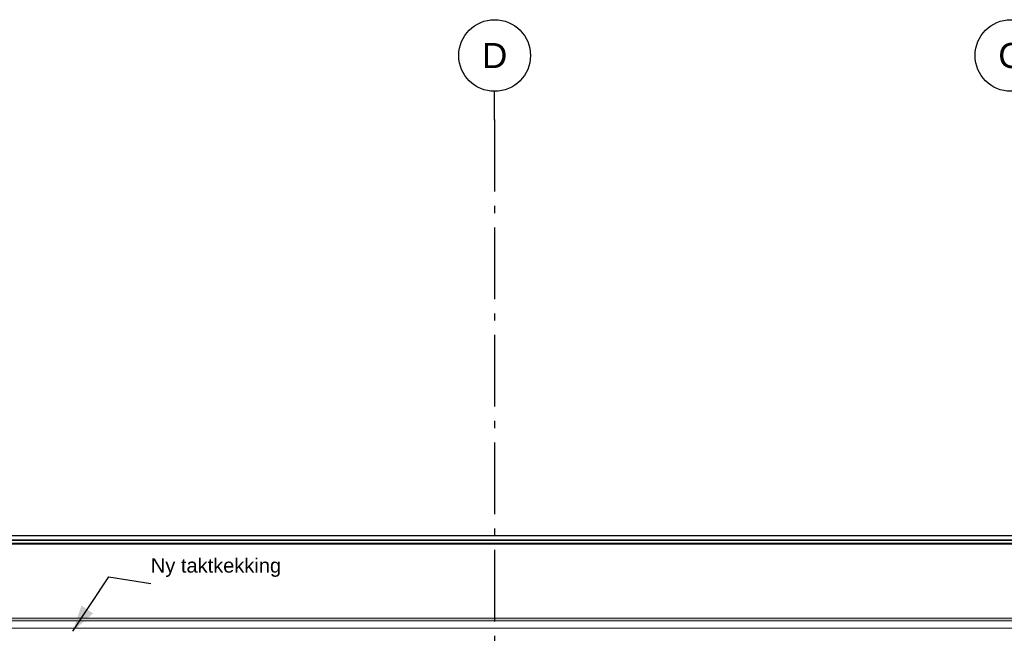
# Model space of a CAD drawing. Header units: millimetres. Extents: x -8544 to 51179, y -2070 to 39312.
# Tile 148 of 165: x 32105 to 38971, y 8768 to 13050. Entities that reach past the tile are written whole.
import ezdxf
from ezdxf.enums import TextEntityAlignment as Align

# ---------------------------------------------------------------- set-up
doc = ezdxf.new("R2010")
doc.units = ezdxf.units.MM
doc.header["$LTSCALE"] = 0.5
doc.header["$MEASUREMENT"] = 0
doc.linetypes.add('Akselinje', pattern=[1500, 1000, -200, 100, -200])
doc.linetypes.add('PLINE', pattern=[0])
for name, color, linetype in [('262- Taktekking (Skravur)(Nye konstruksjoner)', 7, 'Continuous'), ('265- Gesimser_ takrenner og nedløp(Nye konstruksjoner)', 7, 'Continuous'), ('82-- Modullinjer', 7, 'Continuous'), ('832- Tekst bygning(Nye konstruksjoner)', 7, 'Continuous')]:
    doc.layers.add(name, color=color, linetype=linetype)
doc.layers.add('262- Taktekking(Nye konstruksjoner)', color=7, linetype='Continuous', lineweight=0)
doc.styles.add('GENERATED_STYLE_1', font='arial.ttf')
doc.styles.add('GENERATED_STYLE_3', font='arial.ttf')
doc.dimstyles.new('GENERATED_STYLE__2', dxfattribs={"dimtxt": 0.18, "dimasz": 182.4, "dimexe": 0.18, "dimexo": 0.0625, "dimgap": 0, "dimtad": 0, "dimtih": 1, "dimtoh": 1, "dimdec": 4, "dimzin": 0, "dimdsep": 46, "dimcen": 0.09, "dimadec": 0, "dimazin": 0, "dimtfac": 1, "dimtdec": 4, "dimtmove": 0, "dimatfit": 3, "dimldrblk": 'ARROWHEAD_5', "dimfxl": 1, "dimtolj": 1, "dimtzin": 0, "dimarcsym": 0})

# ---------------------------------------------------------------- blocks, each defined once
blk = doc.blocks.new('Standard grid marker[5]', base_point=(35416.9, 12550))
at = {"layer": '82-- Modullinjer', "linetype": 'Akselinje'}
for q in [(35416.9, 12550), (35416.9, 1550)]:
    blk.add_line((35416.9, 12350), q, dxfattribs=at)
at = {"layer": '82-- Modullinjer', "linetype": 'PLINE'}
blk.add_circle((35416.9, 12800), 250, dxfattribs=at)
at = {"layer": '82-- Modullinjer', "linetype": 'Akselinje'}
blk.add_point((35416.9, 12350), dxfattribs=at)
blk.add_point((35416.9, 12350), dxfattribs=at)
at = {"layer": '82-- Modullinjer', "style": 'GENERATED_STYLE_1'}
for tag, p in [('AC_MarkerText_1_0', (35416.9, 12887.5)), ('AC_MarkerText_1_1', (35416.9, 1187.5))]:
    blk.add_attdef(tag, text='', height=175, rotation=360, dxfattribs=at).set_placement(p, align=Align.TOP_CENTER)
blk = doc.blocks.new('Standard grid marker[6]', base_point=(39016.9, 12550))
at = {"layer": '82-- Modullinjer', "linetype": 'PLINE'}
blk.add_circle((39016.9, 12800), 250, dxfattribs=at)
at = {"layer": '82-- Modullinjer', "style": 'GENERATED_STYLE_1'}
for tag, p in [('AC_MarkerText_1_0', (39016.9, 12887.5)), ('AC_MarkerText_1_1', (39016.9, 1187.5))]:
    blk.add_attdef(tag, text='', height=175, rotation=360, dxfattribs=at).set_placement(p, align=Align.TOP_CENTER)
blk = doc.blocks.new('ARROWHEAD_5')
at = {"linetype": 'Continuous'}
blk.add_hatch(color=256, dxfattribs=at).paths.add_polyline_path([(-1, 0.2679), (0, 0), (-1, -0.2679)])
blk.add_line((0, 0), (-1, 0), dxfattribs=at)

msp = doc.modelspace()

# ---------------------------------------------------------------- hatches: boundary and pattern name
at = {"layer": '262- Taktekking (Skravur)(Nye konstruksjoner)', "linetype": 'Continuous'}
msp.add_hatch(color=256, dxfattribs=at).paths.add_polyline_path([(15021.9, 8874.4), (15021.9, 8872.3), (40611.9, 8872.3), (40611.9, 8874.4)])
at = {"layer": '262- Taktekking(Nye konstruksjoner)', "linetype": 'Continuous'}
msp.add_hatch(color=256, dxfattribs=at).paths.add_polyline_path([(40611.9, 8872.3), (15021.9, 8872.3), (15021.9, 8854.2), (40611.9, 8854.2)])

# ---------------------------------------------------------------- linework, layer by layer
at = {"layer": '262- Taktekking(Nye konstruksjoner)', "linetype": 'PLINE'}
for p, q in [((40611.9, 9392.4), (28071.9, 9392.4)), ((40611.9, 8874.4), (15021.9, 8874.4)), ((40611.9, 8872.3), (15021.9, 8872.3)), ((40611.9, 8854.2), (15021.9, 8854.2)), ((40611.9, 8803.7), (15021.9, 8803.7))]:
    msp.add_line(p, q, dxfattribs=at)
at = {"layer": '265- Gesimser_ takrenner og nedløp(Nye konstruksjoner)', "linetype": 'PLINE'}
for p, q in [((27964.5, 9449.6), (40719.3, 9449.6)), ((28021.9, 9419.4), (40661.9, 9419.4)), ((28024.5, 9417.7), (40659.3, 9417.7)), ((40624.8, 9393.7), (28059.1, 9393.7)), ((28061.2, 9392.4), (40622.7, 9392.4))]:
    msp.add_line(p, q, dxfattribs=at)

# ---------------------------------------------------------------- block references
at = {"layer": '82-- Modullinjer', "linetype": 'PLINE'}
ref = msp.add_blockref('Standard grid marker[5]', (35416.9, 12550), dxfattribs=at)
ref.add_attrib('AC_MarkerText_1', 'D', dxfattribs={"color": 7, "height": 175, "rotation": 360, "style": 'GENERATED_STYLE_1'}).set_placement((35416.9, 12887.5), align=Align.TOP_CENTER)
ref = msp.add_blockref('Standard grid marker[6]', (39016.9, 12550), dxfattribs=at)
ref.add_attrib('AC_MarkerText_1', 'C', dxfattribs={"color": 7, "height": 175, "rotation": 360, "style": 'GENERATED_STYLE_1'}).set_placement((39016.9, 12887.5), align=Align.TOP_CENTER)

# ---------------------------------------------------------------- texts
at = {"layer": '832- Tekst bygning(Nye konstruksjoner)', "linetype": 'Continuous', "insert": (33019.5, 9161), "char_height": 100, "attachment_point": 7, "style": 'GENERATED_STYLE_3'}
msp.add_mtext('\\A1;{\\pql;\\fArial|b0|i0|c0|p0;\\W1.000000;Ny taktkekking}', dxfattribs=at)

# ---------------------------------------------------------------- leaders
at = {"layer": '832- Tekst bygning(Nye konstruksjoner)', "linetype": 'PLINE', "annotation_type": 0, "has_hookline": 1, "hookline_direction": 0, "text_width": 887.7}
msp.add_leader([(32475.8, 8781.9), (32726.1, 9161), (33019.5, 9115.5)], dimstyle='GENERATED_STYLE__2', dxfattribs=at)

doc.saveas('drawing.dxf')
